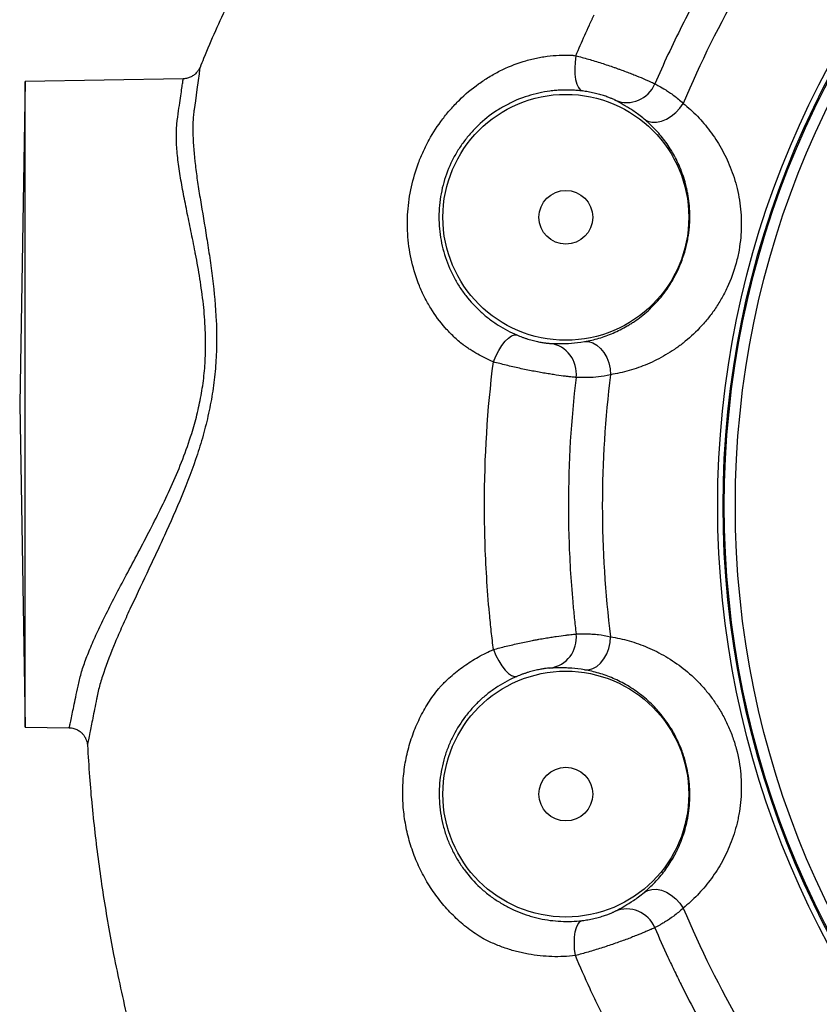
# Model space of a CAD drawing. Header units: millimetres. Extents: x 5255 to 12005, y 4675 to 12925.
# Tile 3 of 15: x 5615 to 6916, y 7864 to 9466. Entities that reach past the tile are written whole.
import ezdxf

# ---------------------------------------------------------------- set-up
doc = ezdxf.new("R2010")
doc.units = ezdxf.units.MM
doc.header["$LTSCALE"] = 5

msp = doc.modelspace()

# ---------------------------------------------------------------- linework, layer by layer
at = {"color": 7, "linetype": 'Continuous', "lineweight": 25}
for p, q in [((5908.6, 9388.3), (5908.6, 9388.2)), ((5881.4, 9369.7), (5624.5, 9365.2)), ((5624.5, 9365.2), (5615.4, 8840.2)), ((5624.5, 8315.2), (5624.5, 9365.2)), ((5615.4, 8840.2), (5624.5, 8315.2)), ((5624.5, 8315.2), (5696, 8313.9))]:
    msp.add_line(p, q, dxfattribs=at)
at = {"color": 7, "linetype": 'Continuous', "lineweight": 25, "flags": 128}
for points in [[(6520.1, 9407.2), (6518.7, 9396.9), (6518.2, 9386.7), (6518.5, 9377.1), (6519.7, 9368.4), (6521.6, 9361), (6524.2, 9355.3), (6527.3, 9351.5), (6530.9, 9349.8)], [(6631.1, 9304.2), (6637, 9300.9), (6643.8, 9299.1), (6651.4, 9299.1), (6659.3, 9300.7), (6667.4, 9303.9), (6675.3, 9308.6), (6682.7, 9314.6), (6689.3, 9321.7), (6694.8, 9329.6)], [(6385.9, 8909.1), (6390, 8918.7), (6394.6, 8927.7), (6399.8, 8935.8), (6405.1, 8942.6), (6410.4, 8948), (6415.5, 8951.6), (6420.1, 8953.2), (6424.1, 8952.9)], [(6534.1, 8942.2), (6540.9, 8942.1), (6547.7, 8940.2), (6554.2, 8936.5), (6560.3, 8931.1), (6565.7, 8924.3), (6570.2, 8916.3), (6573.5, 8907.4), (6575.7, 8897.9), (6576.6, 8888.3)], [(6534.1, 8408.2), (6540.9, 8408.3), (6547.7, 8410.2), (6554.2, 8413.9), (6560.3, 8419.3), (6565.7, 8426.1), (6570.2, 8434.1), (6573.5, 8443), (6575.7, 8452.5), (6576.6, 8462.1)], [(6386, 8441.3), (6390.1, 8431.7), (6394.7, 8422.7), (6399.8, 8414.6), (6405.2, 8407.8), (6410.5, 8402.4), (6415.6, 8398.9), (6420.2, 8397.2), (6424.2, 8397.5)], [(6631.1, 8046.2), (6637, 8049.5), (6643.8, 8051.2), (6651.4, 8051.3), (6659.3, 8049.7), (6667.4, 8046.5), (6675.3, 8041.8), (6682.7, 8035.8), (6689.3, 8028.7), (6694.8, 8020.8)], [(6519.4, 7943.5), (6518.1, 7953.8), (6517.7, 7963.9), (6518, 7973.5), (6519.2, 7982.1), (6521.2, 7989.4), (6523.8, 7995), (6527, 7998.8), (6530.6, 8000.5)]]:
    msp.add_lwpolyline(points, dxfattribs=at)
at = {"color": 8, "linetype": 'Continuous', "lineweight": 25, "flags": 128}
msp.add_lwpolyline([(5908.6, 9388.2), (5908.5, 9387.4), (5908.1, 9384.7), (5907.2, 9377.6), (5905.7, 9366.9), (5903.6, 9352.1), (5901.1, 9333.7), (5899.1, 9319.6), (5899.1, 9319.6), (5899.1, 9319.6)], dxfattribs=at)
at = {"color": 7, "linetype": 'Continuous', "lineweight": 25}
for centre, radius in [((8254.5, 8675.2), 1503.7), ((8254.5, 8675.2), 1494.9), ((8254.5, 8675.2), 1493), ((8254.5, 8675.2), 1475), ((6503.8, 9144.3), 200), ((6503.8, 9144.3), 43.7), ((6503.8, 8206.1), 200), ((6503.8, 8206.1), 43.7)]:
    msp.add_circle(centre, radius, dxfattribs=at)
for centre, radius, start, end in [((8254.5, 8675.2), 1691.4, 142.7628, 157.2372), ((6602.9, 9380.7), 49.7, 247.8634, 337.1768), ((6471.1, 8890), 49.8, 352.863, 82.1013), ((8254.5, 8675.2), 1691.4, 172.7628, 187.2372), ((6471.1, 8460.4), 49.8, 277.8937, 7.1426), ((6602.6, 7969.5), 49.8, 22.8589, 112.1049), ((8254.5, 8675.2), 1691.4, 202.7628, 217.2372)]:
    msp.add_arc(centre, radius, start, end, dxfattribs=at)
for points, knots in [([(6467.1, 10198.1), (6462.5, 10193.9), (6429.3, 10163.7), (6371.5, 10104.6), (6295.3, 10020.6), (6225, 9934.8), (6160.2, 9847.6), (6100.9, 9759.5), (6046.8, 9670.8), (5997.7, 9581.7), (5953.9, 9492.5), (5924.5, 9428), (5910.7, 9393), (5908.8, 9388.1)], [0, 0, 0, 0, 0.018843, 0.135729, 0.250073, 0.361945, 0.471404, 0.578506, 0.683297, 0.785819, 0.886109, 0.984201, 1, 1, 1, 1]), ([(6857.5, 9722.6), (6836.7, 9694.8), (6816.6, 9666.3), (6792.5, 9629.8), (6787.8, 9622.4), (6778.3, 9607.6), (6773.7, 9600.2), (6759.8, 9577.8), (6750.9, 9562.8), (6724.7, 9517.4), (6708.2, 9486.8), (6677, 9424.7), (6662.4, 9393.3), (6648.8, 9361.4)], [0, 0, 0, 0, 0.25, 0.25, 0.3125, 0.3125, 0.375, 0.375, 0.5, 0.5, 0.75, 0.75, 1, 1, 1, 1]), ([(6520.1, 9407.2), (6524.8, 9418.4), (6529.6, 9429.4), (6537, 9446), (6540.8, 9454.3), (6545.2, 9463.9), (6547.5, 9468.7), (6548.4, 9470.8), (6549.1, 9472.1), (6549.4, 9472.8), (6549.7, 9473.5)], [0, 0, 0, 0, 0.5, 0.5, 0.75, 0.875, 0.9375, 0.96875, 0.96875, 1, 1, 1, 1]), ([(6336.4, 8937.2), (6333.8, 8939.2), (6331.3, 8941.3), (6326.4, 8945.6), (6323.9, 8947.8), (6319.2, 8952.4), (6316.8, 8954.8), (6312.2, 8959.5), (6309.9, 8962), (6299, 8974.4), (6291, 8985.1), (6280.5, 9002.3), (6277.1, 9008.2), (6272.5, 9017.3), (6271, 9020.4), (6268.2, 9026.7), (6266.8, 9029.8), (6260.4, 9045.6), (6256.3, 9058.5), (6251.6, 9078.5), (6250.3, 9085.2), (6248.2, 9098.8), (6247.4, 9105.6), (6245.8, 9126), (6245.8, 9139.6), (6247.2, 9160), (6247.9, 9166.8), (6249.9, 9180.4), (6251.1, 9187.1), (6255.5, 9207.1), (6259.4, 9220.1), (6266.5, 9239.2), (6269.2, 9245.5), (6273.5, 9254.9), (6275, 9258), (6278.1, 9264.1), (6279.6, 9267.1), (6287.9, 9282.1), (6295.3, 9293.5), (6307.6, 9309.7), (6311.9, 9315), (6318.7, 9322.7), (6321, 9325.3), (6325.7, 9330.2), (6328.1, 9332.7), (6340.3, 9344.6), (6350.7, 9353.3), (6367.3, 9365.2), (6372.9, 9369), (6384.6, 9376), (6390.6, 9379.4), (6408.8, 9388.5), (6421.3, 9393.6), (6440.5, 9399.6), (6446.9, 9401.3), (6456.7, 9403.5), (6460, 9404.1), (6466.6, 9405.3), (6469.9, 9405.8), (6479.7, 9407.1), (6486.3, 9407.7), (6499.3, 9408.3), (6505.8, 9408.4), (6512.2, 9408.1)], [0, 0, 0, 0, 0.015625, 0.015625, 0.03125, 0.03125, 0.046875, 0.046875, 0.0625, 0.0625, 0.125, 0.125, 0.15625, 0.15625, 0.171875, 0.171875, 0.1875, 0.1875, 0.25, 0.25, 0.28125, 0.28125, 0.3125, 0.3125, 0.375, 0.375, 0.40625, 0.40625, 0.4375, 0.4375, 0.5, 0.5, 0.53125, 0.53125, 0.546875, 0.546875, 0.5625, 0.5625, 0.625, 0.625, 0.65625, 0.65625, 0.671875, 0.671875, 0.6875, 0.6875, 0.75, 0.75, 0.78125, 0.78125, 0.8125, 0.8125, 0.875, 0.875, 0.90625, 0.90625, 0.921875, 0.921875, 0.9375, 0.9375, 0.96875, 0.96875, 1, 1, 1, 1]), ([(6512.2, 9408.1), (6512.4, 9408.1), (6512.5, 9408.1), (6512.9, 9408), (6513.3, 9408), (6514.5, 9407.9), (6516.8, 9407.6), (6518.8, 9407.4), (6520.1, 9407.2)], [0, 0, 0, 0, 0.0625, 0.0625, 0.125, 0.25, 0.5, 1, 1, 1, 1]), ([(6520.1, 9407.2), (6526.7, 9405.5), (6533.6, 9403.6), (6544, 9400.6), (6547.5, 9399.5), (6554.6, 9397.3), (6558.2, 9396.2), (6568.7, 9392.9), (6575.6, 9390.6), (6584, 9387.6), (6585.7, 9387), (6589, 9385.8), (6590.7, 9385.2), (6595.5, 9383.5), (6598.6, 9382.3), (6604.7, 9380), (6607.6, 9378.9), (6611.9, 9377.2), (6613.3, 9376.7), (6616, 9375.6), (6617.4, 9375.1), (6623.9, 9372.4), (6628.5, 9370.5), (6633.6, 9368.3), (6634.5, 9367.9), (6636.4, 9367.1), (6637.3, 9366.7), (6639.9, 9365.6), (6641.4, 9364.9), (6644.1, 9363.7), (6645.3, 9363.1), (6647.3, 9362.2), (6648.1, 9361.8), (6648.8, 9361.4)], [0, 0, 0, 0, 0.125, 0.125, 0.1875, 0.1875, 0.25, 0.25, 0.375, 0.375, 0.40625, 0.40625, 0.4375, 0.4375, 0.5, 0.5, 0.5625, 0.5625, 0.59375, 0.59375, 0.625, 0.625, 0.75, 0.75, 0.78125, 0.78125, 0.8125, 0.8125, 0.875, 0.875, 0.9375, 0.9375, 1, 1, 1, 1]), ([(5908.6, 9388.3), (5908, 9387.1), (5906.7, 9384.2), (5903.6, 9379.9), (5899.4, 9375.8), (5894.1, 9372.5), (5888.3, 9370.5), (5883.9, 9369.5), (5881.6, 9369.7), (5881.4, 9369.7)], [0, 0, 0, 0, 0.116714, 0.271626, 0.455633, 0.620046, 0.799015, 0.98377, 1, 1, 1, 1]), ([(6648.8, 9361.4), (6650.5, 9360.5), (6652.8, 9359.2), (6658.6, 9356), (6662.1, 9354), (6668.2, 9350.3), (6670.3, 9348.9), (6674.8, 9345.9), (6677.1, 9344.2), (6684.4, 9338.8), (6689.5, 9334.6), (6694.8, 9329.6)], [0, 0, 0, 0, 0.25, 0.25, 0.5, 0.5, 0.625, 0.625, 0.75, 0.75, 1, 1, 1, 1]), ([(6530.9, 9349.8), (6528.1, 9350.1), (6525.2, 9350.4), (6519.5, 9350.9), (6516.6, 9351.1), (6507.9, 9351.4), (6502, 9351.4), (6493, 9351), (6490, 9350.8), (6484, 9350.3), (6480.9, 9350), (6471.8, 9348.8), (6465.8, 9347.7), (6447.8, 9343.7), (6435.9, 9340), (6418.5, 9332.7), (6412.7, 9329.9), (6401.6, 9324), (6396.1, 9320.8), (6380.3, 9310.4), (6370.4, 9302.6), (6358.9, 9291.6), (6356.6, 9289.3), (6352.2, 9284.7), (6350.1, 9282.3), (6343.8, 9275.2), (6339.9, 9270.2), (6332.5, 9259.9), (6329.1, 9254.7), (6324.2, 9246.5), (6322.7, 9243.7), (6319.7, 9238), (6318.3, 9235.2), (6311.5, 9220.7), (6307.2, 9208.8), (6302.4, 9190.5), (6301.1, 9184.3), (6299, 9171.7), (6298.3, 9165.3), (6296.9, 9146.3), (6297.2, 9133.7), (6299.4, 9114.8), (6300.4, 9108.5), (6303, 9095.9), (6304.6, 9089.7), (6310.1, 9071.6), (6314.9, 9059.9), (6322.3, 9045.8), (6323.8, 9043), (6327, 9037.5), (6328.6, 9034.8), (6333.7, 9026.9), (6337.3, 9021.8), (6348.7, 9007.2), (6356.9, 8998.3), (6368.1, 8988.2), (6370.4, 8986.2), (6375, 8982.4), (6377.3, 8980.6), (6382, 8977), (6384.3, 8975.3), (6389, 8972), (6391.4, 8970.4), (6403.5, 8962.7), (6413.6, 8957.4), (6424.1, 8952.9)], [0, 0, 0, 0, 0.015625, 0.015625, 0.03125, 0.03125, 0.0625, 0.0625, 0.078125, 0.078125, 0.09375, 0.09375, 0.125, 0.125, 0.1875, 0.1875, 0.21875, 0.21875, 0.25, 0.25, 0.3125, 0.3125, 0.328125, 0.328125, 0.34375, 0.34375, 0.375, 0.375, 0.40625, 0.40625, 0.421875, 0.421875, 0.4375, 0.4375, 0.5, 0.5, 0.53125, 0.53125, 0.5625, 0.5625, 0.625, 0.625, 0.65625, 0.65625, 0.6875, 0.6875, 0.75, 0.75, 0.765625, 0.765625, 0.78125, 0.78125, 0.8125, 0.8125, 0.875, 0.875, 0.890625, 0.890625, 0.90625, 0.90625, 0.921875, 0.921875, 0.9375, 0.9375, 1, 1, 1, 1]), ([(6584.2, 9334.7), (6583.8, 9334.9), (6583.1, 9335.3), (6581.2, 9336.1), (6580, 9336.7), (6577.2, 9337.9), (6575.5, 9338.6), (6572.5, 9339.7), (6571.5, 9340.1), (6569.3, 9340.9), (6568.1, 9341.3), (6564.4, 9342.5), (6561.7, 9343.3), (6557.4, 9344.6), (6555.8, 9345), (6552.8, 9345.8), (6551.2, 9346.1), (6548.1, 9346.9), (6546.5, 9347.2), (6543.2, 9347.9), (6541.7, 9348.2), (6538.5, 9348.7), (6537, 9349), (6533.9, 9349.4), (6532.4, 9349.6), (6530.9, 9349.8)], [0, 0, 0, 0, 0.125, 0.125, 0.25, 0.25, 0.375, 0.375, 0.4375, 0.4375, 0.5, 0.5, 0.625, 0.625, 0.6875, 0.6875, 0.75, 0.75, 0.8125, 0.8125, 0.875, 0.875, 0.9375, 0.9375, 1, 1, 1, 1]), ([(6694.8, 9329.6), (6702.8, 9323.1), (6710.5, 9316.1), (6725, 9301.1), (6731.8, 9293.1), (6741.5, 9280.2), (6744.7, 9275.7), (6750.7, 9266.5), (6753.6, 9261.8), (6762, 9247), (6767, 9236.7), (6775.7, 9214.8), (6779.5, 9203.2), (6783.9, 9184.8), (6785.1, 9178.6), (6787.1, 9165.8), (6787.9, 9159.4), (6789, 9146.1), (6789.2, 9139.4), (6789.2, 9129.1), (6789.1, 9125.6), (6788.8, 9118.7), (6788.5, 9115.2), (6787.6, 9104.8), (6786.7, 9097.8), (6784.9, 9087.4), (6784.2, 9083.9), (6782.6, 9076.9), (6781.8, 9073.4), (6777.1, 9056), (6772.2, 9042.8), (6764.8, 9026.9), (6763.3, 9023.8), (6760.1, 9017.6), (6758.4, 9014.6), (6753.3, 9005.6), (6749.7, 8999.9), (6742.2, 8989), (6738.2, 8983.7), (6732.1, 8976.2), (6730, 8973.7), (6725.8, 8968.9), (6723.6, 8966.6), (6712.9, 8955.2), (6703.9, 8947.1), (6690, 8936.2), (6685.3, 8932.8), (6675.8, 8926.3), (6670.9, 8923.2), (6656.3, 8914.7), (6646.6, 8909.8), (6626.8, 8901.4), (6616.9, 8897.9), (6596.8, 8892.2), (6586.8, 8889.9), (6576.6, 8888.3)], [0, 0, 0, 0, 0.0625, 0.0625, 0.125, 0.125, 0.15625, 0.15625, 0.1875, 0.1875, 0.25, 0.25, 0.3125, 0.3125, 0.34375, 0.34375, 0.375, 0.375, 0.40625, 0.40625, 0.421875, 0.421875, 0.4375, 0.4375, 0.46875, 0.46875, 0.484375, 0.484375, 0.5, 0.5, 0.5625, 0.5625, 0.578125, 0.578125, 0.59375, 0.59375, 0.625, 0.625, 0.65625, 0.65625, 0.671875, 0.671875, 0.6875, 0.6875, 0.75, 0.75, 0.78125, 0.78125, 0.8125, 0.8125, 0.875, 0.875, 0.9375, 0.9375, 1, 1, 1, 1]), ([(6631.1, 9304.2), (6625.2, 9309.1), (6619.7, 9313.1), (6612.2, 9318.3), (6609.8, 9319.9), (6605.3, 9322.7), (6603.1, 9324), (6597.1, 9327.6), (6593.7, 9329.5), (6588.1, 9332.6), (6585.8, 9333.7), (6584.2, 9334.7)], [0, 0, 0, 0, 0.25, 0.25, 0.375, 0.375, 0.5, 0.5, 0.75, 0.75, 1, 1, 1, 1]), ([(5899.1, 9319.6), (5899.1, 9319.2), (5899, 9318.8), (5898.9, 9318), (5898.7, 9316.8), (5898.6, 9315.6), (5898.3, 9313.2), (5898.1, 9311.6), (5897.6, 9306.7), (5897.4, 9303.3), (5896.9, 9292.9), (5896.9, 9285.6), (5897.5, 9262.9), (5898.9, 9246.4), (5902.2, 9219.7), (5903.4, 9210.6), (5906.2, 9191.9), (5907.7, 9182.3), (5912.5, 9152.9), (5916, 9132.5), (5921.2, 9100.3), (5922.9, 9089.4), (5926.2, 9067.3), (5927.8, 9056.1), (5931.9, 9022.1), (5934.1, 8999), (5935.6, 8963.5), (5935.8, 8951.5), (5935.6, 8933.4), (5935.4, 8927.3), (5934.9, 8915), (5934.5, 8908.9), (5933.1, 8890.5), (5931.8, 8878.4), (5928.3, 8854.1), (5926.2, 8842.1), (5921.1, 8818.1), (5918.2, 8806.1), (5913.4, 8788.3), (5911.7, 8782.3), (5908.1, 8770.6), (5906.3, 8764.7), (5896.7, 8735.7), (5888.2, 8713.2), (5870.1, 8669.2), (5860.5, 8647.7), (5848.4, 8621.2), (5846, 8616), (5841.1, 8605.5), (5838.7, 8600.4), (5831.5, 8585), (5826.7, 8574.9), (5812.5, 8545), (5803.4, 8525.7), (5790.4, 8497.6), (5786.2, 8488.3), (5780.1, 8474.7), (5778.1, 8470.2), (5774.3, 8461.3), (5772.4, 8456.9), (5763.4, 8435.3), (5757.1, 8419), (5749.4, 8396.1), (5747.1, 8388.7), (5744.2, 8378), (5743.3, 8374.5), (5742.1, 8369.3), (5741.6, 8366.8), (5741, 8363.9), (5740.7, 8362.4), (5740.6, 8361.8), (5740.5, 8361.4), (5740.5, 8361.2), (5740.4, 8361)], [0, 0, 0, 0, 0.001953, 0.001953, 0.003906, 0.007813, 0.007813, 0.015625, 0.015625, 0.03125, 0.03125, 0.0625, 0.0625, 0.125, 0.125, 0.15625, 0.15625, 0.1875, 0.1875, 0.25, 0.25, 0.28125, 0.28125, 0.3125, 0.3125, 0.375, 0.375, 0.40625, 0.40625, 0.421875, 0.421875, 0.4375, 0.4375, 0.46875, 0.46875, 0.5, 0.5, 0.53125, 0.53125, 0.546875, 0.546875, 0.5625, 0.5625, 0.625, 0.625, 0.6875, 0.6875, 0.703125, 0.703125, 0.71875, 0.71875, 0.75, 0.75, 0.8125, 0.8125, 0.84375, 0.84375, 0.859375, 0.859375, 0.875, 0.875, 0.9375, 0.9375, 0.96875, 0.96875, 0.984375, 0.984375, 0.992187, 0.996094, 0.998047, 0.999023, 0.999023, 1, 1, 1, 1]), ([(6534.1, 8942.2), (6541.9, 8943.5), (6549.8, 8945.3), (6565.3, 8949.9), (6573, 8952.7), (6588.4, 8959.3), (6596.1, 8963.2), (6605.7, 8968.8), (6607.6, 8970), (6611.4, 8972.4), (6613.3, 8973.6), (6619, 8977.5), (6622.8, 8980.2), (6633.9, 8989), (6641.1, 8995.5), (6651.7, 9006.5), (6655.2, 9010.4), (6662, 9018.7), (6665.3, 9023), (6671.6, 9032.2), (6674.7, 9036.9), (6679, 9044.5), (6680.4, 9047), (6683.2, 9052.3), (6684.5, 9055), (6690.9, 9068.6), (6695.2, 9080), (6699.2, 9095.1), (6700, 9098.1), (6701.3, 9104.2), (6701.9, 9107.2), (6703.5, 9116.2), (6704.2, 9122.2), (6705, 9131.2), (6705.2, 9134.1), (6705.4, 9140.1), (6705.5, 9143), (6705.5, 9151.7), (6705.2, 9157.4), (6704.3, 9168.4), (6703.6, 9173.8), (6702.3, 9181.7), (6701.8, 9184.2), (6700.8, 9189.4), (6700.2, 9191.9), (6697.2, 9204.4), (6694.2, 9213.6), (6688.9, 9226.8), (6687, 9231), (6683.1, 9239.2), (6681, 9243.2), (6674.4, 9254.9), (6669.7, 9262.1), (6659.6, 9275.6), (6654.3, 9281.9), (6643.1, 9293.6), (6637.2, 9299.1), (6631.1, 9304.2)], [0, 0, 0, 0, 0.0625, 0.0625, 0.125, 0.125, 0.1875, 0.1875, 0.203125, 0.203125, 0.21875, 0.21875, 0.25, 0.25, 0.3125, 0.3125, 0.34375, 0.34375, 0.375, 0.375, 0.40625, 0.40625, 0.421875, 0.421875, 0.4375, 0.4375, 0.5, 0.5, 0.515625, 0.515625, 0.53125, 0.53125, 0.5625, 0.5625, 0.578125, 0.578125, 0.59375, 0.59375, 0.625, 0.625, 0.65625, 0.65625, 0.671875, 0.671875, 0.6875, 0.6875, 0.75, 0.75, 0.78125, 0.78125, 0.8125, 0.8125, 0.875, 0.875, 0.9375, 0.9375, 1, 1, 1, 1]), ([(6424.1, 8952.9), (6426.9, 8951.7), (6429.8, 8950.6), (6434.3, 8948.9), (6435.8, 8948.4), (6438.9, 8947.3), (6440.5, 8946.8), (6445.2, 8945.4), (6448.2, 8944.5), (6452.7, 8943.4), (6454.1, 8943), (6456.9, 8942.4), (6458.2, 8942.1), (6460.8, 8941.6), (6462, 8941.3), (6464.3, 8940.9), (6465.4, 8940.7), (6468.5, 8940.2), (6470.3, 8940), (6472.6, 8939.7), (6473.3, 8939.6), (6474.6, 8939.5), (6475.1, 8939.4), (6476.7, 8939.3), (6477.4, 8939.3), (6477.9, 8939.3)], [0, 0, 0, 0, 0.125, 0.125, 0.1875, 0.1875, 0.25, 0.25, 0.375, 0.375, 0.4375, 0.4375, 0.5, 0.5, 0.5625, 0.5625, 0.625, 0.625, 0.75, 0.75, 0.8125, 0.8125, 0.875, 0.875, 1, 1, 1, 1]), ([(6385.9, 8909.1), (6377.2, 8912.9), (6368.7, 8917.1), (6356.3, 8924.1), (6352.2, 8926.6), (6346.2, 8930.4), (6344.2, 8931.7), (6341.3, 8933.8), (6339.8, 8934.8), (6338.1, 8936), (6337.2, 8936.6), (6336.9, 8936.9), (6336.6, 8937), (6336.5, 8937.1), (6336.4, 8937.2)], [0, 0, 0, 0, 0.5, 0.5, 0.75, 0.75, 0.875, 0.875, 0.9375, 0.96875, 0.984375, 0.992188, 0.992188, 1, 1, 1, 1]), ([(6496.2, 8938.9), (6501, 8939), (6506.5, 8939.1), (6519.1, 8940), (6526.1, 8940.8), (6534.1, 8942.2)], [0, 0, 0, 0, 0.5, 0.5, 1, 1, 1, 1]), ([(6386, 8441.3), (6384.8, 8451), (6383.6, 8460.9), (6381.5, 8480.5), (6380.5, 8490.3), (6377.7, 8519.7), (6376.2, 8539.2), (6372.6, 8597.9), (6371.4, 8637), (6371.4, 8754), (6376.2, 8831.7), (6385.9, 8909.1)], [0, 0, 0, 0, 0.0625, 0.0625, 0.125, 0.125, 0.25, 0.25, 0.5, 0.5, 1, 1, 1, 1]), ([(6520.4, 8883.8), (6519.1, 8883.9), (6516.9, 8884.1), (6512.5, 8884.6), (6510.9, 8884.8), (6507.2, 8885.2), (6505.2, 8885.5), (6498.7, 8886.3), (6493.7, 8887), (6485.4, 8888.2), (6482.5, 8888.6), (6476.5, 8889.6), (6473.4, 8890.1), (6466.9, 8891.2), (6463.6, 8891.8), (6456.8, 8893), (6453.3, 8893.6), (6442.8, 8895.7), (6435.6, 8897.1), (6421, 8900.3), (6413.8, 8902), (6403.2, 8904.6), (6399.7, 8905.5), (6392.7, 8907.3), (6389.3, 8908.2), (6385.9, 8909.1)], [0, 0, 0, 0, 0.125, 0.125, 0.1875, 0.1875, 0.25, 0.25, 0.375, 0.375, 0.4375, 0.4375, 0.5, 0.5, 0.5625, 0.5625, 0.625, 0.625, 0.75, 0.75, 0.875, 0.875, 0.9375, 0.9375, 1, 1, 1, 1]), ([(6520.4, 8883.8), (6512.1, 8814.7), (6508, 8745.4), (6507.9, 8641.1), (6509, 8606.3), (6512.1, 8554), (6513.4, 8536.5), (6515.8, 8510.3), (6516.6, 8501.6), (6518.4, 8484.1), (6519.4, 8475.3), (6520.5, 8466.6)], [0, 0, 0, 0, 0.5, 0.5, 0.75, 0.75, 0.875, 0.875, 0.9375, 0.9375, 1, 1, 1, 1]), ([(6576.6, 8888.3), (6569.3, 8886.6), (6562.7, 8885.5), (6550.7, 8884.1), (6545.2, 8883.8), (6539.3, 8883.6), (6538.1, 8883.6), (6535.9, 8883.5), (6534.8, 8883.5), (6531.8, 8883.5), (6529.9, 8883.6), (6524.9, 8883.7), (6522.3, 8883.8), (6520.4, 8883.8)], [0, 0, 0, 0, 0.25, 0.25, 0.5, 0.5, 0.5625, 0.5625, 0.625, 0.625, 0.75, 0.75, 1, 1, 1, 1]), ([(6386, 8441.3), (6392.7, 8443.1), (6399.6, 8444.9), (6410.2, 8447.5), (6413.8, 8448.3), (6421.1, 8450), (6424.7, 8450.8), (6435.5, 8453.2), (6442.7, 8454.7), (6451.5, 8456.4), (6453.3, 8456.7), (6456.7, 8457.4), (6458.4, 8457.7), (6463.5, 8458.6), (6466.8, 8459.2), (6473.2, 8460.2), (6476.4, 8460.8), (6480.9, 8461.5), (6482.4, 8461.7), (6485.3, 8462.2), (6486.7, 8462.4), (6493.6, 8463.4), (6498.6, 8464.1), (6504.1, 8464.8), (6505.1, 8464.9), (6507.2, 8465.2), (6508.1, 8465.3), (6510.9, 8465.6), (6512.5, 8465.8), (6515.4, 8466.1), (6516.7, 8466.3), (6518.9, 8466.5), (6519.8, 8466.6), (6520.5, 8466.6)], [0, 0, 0, 0, 0.125, 0.125, 0.1875, 0.1875, 0.25, 0.25, 0.375, 0.375, 0.40625, 0.40625, 0.4375, 0.4375, 0.5, 0.5, 0.5625, 0.5625, 0.59375, 0.59375, 0.625, 0.625, 0.75, 0.75, 0.78125, 0.78125, 0.8125, 0.8125, 0.875, 0.875, 0.9375, 0.9375, 1, 1, 1, 1]), ([(6520.5, 8466.6), (6522.4, 8466.6), (6525, 8466.7), (6531.6, 8466.9), (6535.6, 8466.9), (6541.6, 8466.7), (6542.9, 8466.7), (6545.4, 8466.5), (6546.7, 8466.5), (6550.8, 8466.2), (6553.7, 8465.9), (6562.7, 8464.8), (6569.4, 8463.8), (6576.6, 8462.1)], [0, 0, 0, 0, 0.25, 0.25, 0.5, 0.5, 0.5625, 0.5625, 0.625, 0.625, 0.75, 0.75, 1, 1, 1, 1]), ([(6576.6, 8462.1), (6586.8, 8460.5), (6596.9, 8458.2), (6616.9, 8452.5), (6626.9, 8448.9), (6641.8, 8442.6), (6646.7, 8440.3), (6656.5, 8435.4), (6661.4, 8432.7), (6676.1, 8424.1), (6685.6, 8417.7), (6704.1, 8403.1), (6713.1, 8395), (6726.1, 8381.2), (6730.3, 8376.4), (6738.4, 8366.4), (6742.3, 8361.2), (6749.8, 8350.3), (6753.4, 8344.6), (6758.5, 8335.6), (6760.2, 8332.6), (6763.4, 8326.4), (6764.9, 8323.3), (6769.4, 8313.8), (6772, 8307.3), (6775.7, 8297.3), (6776.8, 8293.9), (6779, 8287.1), (6780, 8283.7), (6784.6, 8266.3), (6787, 8252.4), (6788.6, 8235), (6788.8, 8231.5), (6789.1, 8224.5), (6789.2, 8221), (6789.2, 8210.8), (6788.9, 8204), (6787.9, 8190.8), (6787.1, 8184.2), (6785.6, 8174.6), (6785, 8171.4), (6783.7, 8165.2), (6783, 8162.1), (6779.4, 8146.9), (6775.7, 8135.4), (6769.1, 8119), (6766.7, 8113.7), (6761.7, 8103.3), (6759.1, 8098.2), (6750.7, 8083.5), (6744.7, 8074.4), (6731.8, 8057.3), (6724.9, 8049.2), (6710.5, 8034.3), (6702.8, 8027.3), (6694.8, 8020.8)], [0, 0, 0, 0, 0.0625, 0.0625, 0.125, 0.125, 0.15625, 0.15625, 0.1875, 0.1875, 0.25, 0.25, 0.3125, 0.3125, 0.34375, 0.34375, 0.375, 0.375, 0.40625, 0.40625, 0.421875, 0.421875, 0.4375, 0.4375, 0.46875, 0.46875, 0.484375, 0.484375, 0.5, 0.5, 0.5625, 0.5625, 0.578125, 0.578125, 0.59375, 0.59375, 0.625, 0.625, 0.65625, 0.65625, 0.671875, 0.671875, 0.6875, 0.6875, 0.75, 0.75, 0.78125, 0.78125, 0.8125, 0.8125, 0.875, 0.875, 0.9375, 0.9375, 1, 1, 1, 1]), ([(6296.4, 8377.3), (6296.5, 8377.4), (6296.6, 8377.5), (6296.8, 8377.7), (6297.1, 8378.1), (6297.8, 8378.8), (6299.2, 8380.3), (6302, 8383.3), (6304.4, 8385.8), (6309.4, 8390.7), (6312.8, 8393.9), (6323.2, 8403.2), (6330.4, 8408.9), (6341.8, 8417), (6345.6, 8419.6), (6353.4, 8424.5), (6357.3, 8426.9), (6369.4, 8433.6), (6377.6, 8437.7), (6386, 8441.3)], [0, 0, 0, 0, 0.003906, 0.003906, 0.007813, 0.015625, 0.03125, 0.0625, 0.125, 0.125, 0.25, 0.25, 0.5, 0.5, 0.625, 0.625, 0.75, 0.75, 1, 1, 1, 1]), ([(6477.9, 8411.1), (6477.5, 8411.1), (6476.7, 8411.1), (6474.7, 8410.9), (6473.4, 8410.8), (6471.1, 8410.5), (6470.2, 8410.4), (6468.4, 8410.1), (6467.5, 8410), (6465.4, 8409.7), (6464.3, 8409.5), (6462, 8409.1), (6460.8, 8408.8), (6457, 8408), (6454.2, 8407.4), (6449.8, 8406.3), (6448.3, 8405.9), (6445.2, 8405), (6443.7, 8404.6), (6440.6, 8403.6), (6439, 8403.1), (6435.9, 8402), (6434.3, 8401.5), (6431.3, 8400.4), (6429.8, 8399.8), (6427, 8398.7), (6425.6, 8398.1), (6424.2, 8397.5)], [0, 0, 0, 0, 0.125, 0.125, 0.25, 0.25, 0.3125, 0.3125, 0.375, 0.375, 0.4375, 0.4375, 0.5, 0.5, 0.625, 0.625, 0.6875, 0.6875, 0.75, 0.75, 0.8125, 0.8125, 0.875, 0.875, 0.9375, 0.9375, 1, 1, 1, 1]), ([(6534.1, 8408.2), (6526.4, 8409.5), (6519.6, 8410.3), (6510.4, 8411), (6507.5, 8411.2), (6502.1, 8411.4), (6499.6, 8411.4), (6492.6, 8411.5), (6488.7, 8411.4), (6482.3, 8411.2), (6479.8, 8411.2), (6477.9, 8411.1)], [0, 0, 0, 0, 0.25, 0.25, 0.375, 0.375, 0.5, 0.5, 0.75, 0.75, 1, 1, 1, 1]), ([(6631.1, 8046.2), (6637.2, 8051.3), (6643.1, 8056.7), (6654.3, 8068.5), (6659.6, 8074.8), (6669.6, 8088.2), (6674.3, 8095.4), (6679.8, 8105), (6680.9, 8107), (6683, 8111), (6684, 8113), (6687, 8119.2), (6688.8, 8123.5), (6694.1, 8136.6), (6697.1, 8145.9), (6700.8, 8160.7), (6701.8, 8165.8), (6703.6, 8176.4), (6704.3, 8181.8), (6705.2, 8192.9), (6705.5, 8198.5), (6705.5, 8207.2), (6705.4, 8210.2), (6705.2, 8216.1), (6705, 8219.1), (6703.7, 8234.1), (6701.7, 8246.1), (6697.6, 8261.2), (6696.8, 8264.2), (6694.9, 8270.1), (6693.9, 8273), (6690.7, 8281.6), (6688.4, 8287.2), (6684.6, 8295.3), (6683.3, 8298), (6680.5, 8303.2), (6679.1, 8305.8), (6674.7, 8313.4), (6671.7, 8318.1), (6665.4, 8327.2), (6662.1, 8331.5), (6657, 8337.7), (6655.3, 8339.7), (6651.9, 8343.6), (6650.1, 8345.5), (6641.3, 8354.8), (6634, 8361.3), (6622.9, 8370.1), (6619.1, 8372.8), (6611.6, 8377.9), (6607.8, 8380.4), (6596.2, 8387.2), (6588.5, 8391), (6573.1, 8397.7), (6565.3, 8400.5), (6549.8, 8405.1), (6541.9, 8406.9), (6534.1, 8408.2)], [0, 0, 0, 0, 0.0625, 0.0625, 0.125, 0.125, 0.1875, 0.1875, 0.203125, 0.203125, 0.21875, 0.21875, 0.25, 0.25, 0.3125, 0.3125, 0.34375, 0.34375, 0.375, 0.375, 0.40625, 0.40625, 0.421875, 0.421875, 0.4375, 0.4375, 0.5, 0.5, 0.515625, 0.515625, 0.53125, 0.53125, 0.5625, 0.5625, 0.578125, 0.578125, 0.59375, 0.59375, 0.625, 0.625, 0.65625, 0.65625, 0.671875, 0.671875, 0.6875, 0.6875, 0.75, 0.75, 0.78125, 0.78125, 0.8125, 0.8125, 0.875, 0.875, 0.9375, 0.9375, 1, 1, 1, 1]), ([(6424.2, 8397.5), (6413.5, 8392.9), (6403.1, 8387.5), (6388.3, 8377.9), (6383.4, 8374.5), (6374.1, 8367.3), (6369.5, 8363.5), (6360.8, 8355.5), (6356.6, 8351.3), (6350.5, 8344.6), (6348.5, 8342.4), (6344.6, 8337.7), (6342.7, 8335.3), (6333.3, 8323.1), (6326.6, 8312.7), (6318, 8296), (6315.4, 8290.3), (6310.6, 8278.5), (6308.4, 8272.4), (6302.9, 8254), (6300.3, 8241.5), (6298.2, 8222.4), (6297.8, 8216), (6297.6, 8203), (6297.9, 8196.5), (6299.4, 8177.3), (6301.6, 8164.6), (6305.8, 8149), (6306.7, 8145.9), (6308.7, 8139.7), (6309.8, 8136.6), (6313.2, 8127.5), (6315.8, 8121.6), (6321.4, 8110), (6324.5, 8104.4), (6331.2, 8093.4), (6334.8, 8088), (6346.4, 8072.4), (6355, 8062.9), (6368.9, 8050), (6373.7, 8046), (6381.2, 8040.2), (6383.8, 8038.3), (6388.9, 8034.7), (6391.6, 8033), (6399.5, 8028), (6404.8, 8024.9), (6415.6, 8019.3), (6421.1, 8016.8), (6432.2, 8012.3), (6437.8, 8010.2), (6446.4, 8007.6), (6449.2, 8006.7), (6455, 8005.2), (6457.9, 8004.5), (6472.5, 8001.3), (6484.2, 7999.8), (6507.4, 7998.7), (6519, 7999.1), (6530.6, 8000.5)], [0, 0, 0, 0, 0.0625, 0.0625, 0.09375, 0.09375, 0.125, 0.125, 0.15625, 0.15625, 0.171875, 0.171875, 0.1875, 0.1875, 0.25, 0.25, 0.28125, 0.28125, 0.3125, 0.3125, 0.375, 0.375, 0.40625, 0.40625, 0.4375, 0.4375, 0.5, 0.5, 0.515625, 0.515625, 0.53125, 0.53125, 0.5625, 0.5625, 0.59375, 0.59375, 0.625, 0.625, 0.6875, 0.6875, 0.71875, 0.71875, 0.734375, 0.734375, 0.75, 0.75, 0.78125, 0.78125, 0.8125, 0.8125, 0.84375, 0.84375, 0.859375, 0.859375, 0.875, 0.875, 0.9375, 0.9375, 1, 1, 1, 1]), ([(6368.6, 7971.4), (6364.5, 7973.9), (6360.5, 7976.5), (6352.6, 7981.9), (6348.7, 7984.7), (6337.2, 7993.5), (6329.9, 7999.8), (6316, 8013.1), (6309.4, 8020.2), (6300.1, 8031.3), (6297.1, 8035.1), (6291.3, 8042.9), (6288.5, 8046.9), (6280.3, 8059.2), (6275.3, 8067.6), (6266.3, 8084.8), (6262.2, 8093.6), (6256.8, 8107.2), (6255.1, 8111.8), (6252, 8121.1), (6250.5, 8125.8), (6246.5, 8139.9), (6244.4, 8149.4), (6241, 8168.6), (6239.8, 8178.2), (6238.8, 8192.8), (6238.6, 8197.7), (6238.4, 8207.5), (6238.4, 8212.4), (6238.9, 8227), (6239.7, 8236.7), (6242.3, 8255.9), (6244.1, 8265.4), (6247.5, 8279.5), (6248.8, 8284.2), (6251.6, 8293.6), (6253.1, 8298.2), (6258, 8311.8), (6261.8, 8320.6), (6270.2, 8337.8), (6274.8, 8346.1), (6284.9, 8362.2), (6290.5, 8370), (6296.4, 8377.3)], [0, 0, 0, 0, 0.03125, 0.03125, 0.0625, 0.0625, 0.125, 0.125, 0.1875, 0.1875, 0.21875, 0.21875, 0.25, 0.25, 0.3125, 0.3125, 0.375, 0.375, 0.40625, 0.40625, 0.4375, 0.4375, 0.5, 0.5, 0.5625, 0.5625, 0.59375, 0.59375, 0.625, 0.625, 0.6875, 0.6875, 0.75, 0.75, 0.78125, 0.78125, 0.8125, 0.8125, 0.875, 0.875, 0.9375, 0.9375, 1, 1, 1, 1]), ([(5696, 8313.8), (5696.7, 8313.9), (5699.8, 8314), (5705, 8312.7), (5711, 8309.9), (5715.8, 8306.3), (5719.5, 8302.2), (5722.2, 8298), (5724, 8293.7), (5725, 8289.7), (5725.4, 8287.1), (5725.5, 8285.8), (5725.5, 8285.8)], [0, 0, 0, 0, 0.045295, 0.206832, 0.352361, 0.485021, 0.607233, 0.719767, 0.822554, 0.914906, 0.995563, 1, 1, 1, 1]), ([(5725.7, 8285.8), (5726.7, 8268.6), (5729.5, 8219.1), (5737.8, 8137.5), (5750.8, 8041.1), (5768.4, 7940.5), (5791.2, 7835.8), (5819.9, 7727.2), (5853.6, 7619.2), (5892.6, 7512.1), (5932.7, 7413.9), (5962.1, 7352.5), (5975, 7325.7)], [0, 0, 0, 0, 0.05169, 0.148991, 0.246241, 0.343989, 0.455714, 0.56818, 0.681446, 0.795572, 0.910627, 1, 1, 1, 1]), ([(6599.9, 8024.4), (6604, 8026.8), (6608.7, 8029.7), (6619.1, 8036.8), (6624.9, 8041), (6631.1, 8046.2)], [0, 0, 0, 0, 0.5, 0.5, 1, 1, 1, 1]), ([(6530.6, 8000.5), (6533.5, 8000.9), (6536.6, 8001.3), (6541.3, 8002.1), (6542.9, 8002.4), (6546.1, 8003.1), (6547.7, 8003.4), (6552.5, 8004.5), (6555.6, 8005.3), (6560, 8006.5), (6561.4, 8006.9), (6564.2, 8007.8), (6565.5, 8008.2), (6567.9, 8009), (6569.1, 8009.4), (6571.3, 8010.2), (6572.4, 8010.6), (6575.3, 8011.7), (6577, 8012.4), (6579.1, 8013.3), (6579.8, 8013.6), (6580.9, 8014.1), (6581.5, 8014.3), (6582.8, 8015), (6583.5, 8015.3), (6583.9, 8015.6)], [0, 0, 0, 0, 0.125, 0.125, 0.1875, 0.1875, 0.25, 0.25, 0.375, 0.375, 0.4375, 0.4375, 0.5, 0.5, 0.5625, 0.5625, 0.625, 0.625, 0.75, 0.75, 0.8125, 0.8125, 0.875, 0.875, 1, 1, 1, 1]), ([(6694.8, 8020.8), (6689.4, 8015.7), (6684.2, 8011.5), (6674.5, 8004.2), (6670, 8001.2), (6664.9, 7998.1), (6663.9, 7997.5), (6662, 7996.3), (6661.1, 7995.8), (6658.4, 7994.3), (6656.8, 7993.4), (6652.4, 7991), (6650.1, 7989.7), (6648.5, 7988.8)], [0, 0, 0, 0, 0.25, 0.25, 0.5, 0.5, 0.5625, 0.5625, 0.625, 0.625, 0.75, 0.75, 1, 1, 1, 1]), ([(6648.5, 7988.8), (6647.2, 7988.2), (6645.3, 7987.3), (6641.2, 7985.5), (6639.7, 7984.9), (6636.3, 7983.4), (6634.4, 7982.6), (6628.4, 7980.1), (6623.8, 7978.2), (6615.9, 7975.1), (6613.2, 7974), (6607.5, 7971.8), (6604.6, 7970.7), (6598.5, 7968.5), (6595.3, 7967.3), (6588.8, 7965), (6585.4, 7963.8), (6575.3, 7960.3), (6568.4, 7958), (6554.2, 7953.4), (6547.1, 7951.3), (6536.6, 7948.2), (6533.1, 7947.2), (6526.2, 7945.3), (6522.8, 7944.4), (6519.4, 7943.5)], [0, 0, 0, 0, 0.125, 0.125, 0.1875, 0.1875, 0.25, 0.25, 0.375, 0.375, 0.4375, 0.4375, 0.5, 0.5, 0.5625, 0.5625, 0.625, 0.625, 0.75, 0.75, 0.875, 0.875, 0.9375, 0.9375, 1, 1, 1, 1]), ([(6648.5, 7988.8), (6655.4, 7972.8), (6662.5, 7956.8), (6673.5, 7932.9), (6677.3, 7925), (6684.9, 7909.2), (6688.8, 7901.3), (6708.4, 7862.1), (6725, 7831.3), (6759.8, 7771), (6778.1, 7741.5), (6816.4, 7683.6), (6836.3, 7655.3), (6857.1, 7627.6)], [0, 0, 0, 0, 0.125, 0.125, 0.1875, 0.1875, 0.25, 0.25, 0.5, 0.5, 0.75, 0.75, 1, 1, 1, 1]), ([(6519.4, 7943.5), (6506.6, 7942), (6493.9, 7941.4), (6468.3, 7942.2), (6455.6, 7943.5), (6439.6, 7946.4), (6436.5, 7947), (6430.1, 7948.4), (6426.9, 7949.2), (6417.4, 7951.7), (6411.1, 7953.6), (6398.7, 7957.9), (6392.6, 7960.2), (6383.5, 7964.2), (6380.5, 7965.5), (6376, 7967.7), (6373.8, 7968.8), (6371.2, 7970.1), (6369.9, 7970.7), (6369.3, 7971.1), (6369, 7971.2), (6368.8, 7971.3), (6368.7, 7971.4), (6368.6, 7971.4)], [0, 0, 0, 0, 0.25, 0.25, 0.5, 0.5, 0.5625, 0.5625, 0.625, 0.625, 0.75, 0.75, 0.875, 0.875, 0.9375, 0.9375, 0.96875, 0.984375, 0.992188, 0.996094, 0.998047, 0.998047, 1, 1, 1, 1]), ([(6753.4, 7538.3), (6741.7, 7553.8), (6730.2, 7569.5), (6707.7, 7601.2), (6696.6, 7617.2), (6664.3, 7665.8), (6643.8, 7698.9), (6604.7, 7766.6), (6586.1, 7801.1), (6564.2, 7845.2), (6559.9, 7854), (6551.4, 7871.8), (6547.2, 7880.7), (6534.9, 7907.5), (6527, 7925.5), (6519.4, 7943.5)], [0, 0, 0, 0, 0.125, 0.125, 0.25, 0.25, 0.5, 0.5, 0.75, 0.75, 0.8125, 0.8125, 0.875, 0.875, 1, 1, 1, 1])]:
    msp.add_open_spline(points, degree=3, knots=knots, dxfattribs=at)
at = {"color": 8, "linetype": 'Continuous', "lineweight": 25}
for points, knots in [([(5696, 8314), (5696, 8314), (5695.9, 8313.4), (5696.4, 8315.7), (5697.7, 8321.6), (5699.9, 8332.1), (5702.6, 8345), (5705.7, 8359.5), (5709.1, 8376.7), (5713.4, 8396.4), (5720.2, 8418.2), (5729.4, 8441.9), (5740.7, 8467.6), (5754.5, 8496.3), (5770.5, 8527.8), (5788.7, 8562.4), (5808.1, 8598.7), (5827.5, 8635.8), (5846.4, 8673.2), (5864.2, 8711.2), (5881, 8750.9), (5894.3, 8788.5), (5904, 8823.1), (5910.8, 8854.5), (5915.5, 8886.7), (5918.1, 8922.6), (5917.8, 8961.6), (5914.5, 9003.5), (5908.7, 9044.6), (5903.7, 9072.6), (5898.7, 9098.5), (5893.9, 9122.4), (5887.1, 9155.1), (5880.9, 9186.3), (5875.6, 9216.6), (5871.7, 9245.2), (5869.7, 9272.2), (5870.8, 9296.6), (5873.8, 9317.7), (5876.4, 9335.1), (5878.4, 9349.2), (5880, 9359.8), (5880.9, 9366), (5881.3, 9369.2), (5881.4, 9369.5), (5881.4, 9369.7)], [0, 0, 0, 0, 0.000697, 0.026736, 0.055777, 0.085086, 0.107756, 0.130426, 0.153618, 0.176803, 0.199496, 0.222194, 0.245616, 0.269042, 0.295688, 0.322338, 0.349628, 0.37692, 0.402312, 0.427701, 0.453703, 0.479694, 0.4984, 0.517103, 0.536409, 0.555715, 0.580967, 0.60623, 0.632542, 0.65886, 0.661432, 0.68487, 0.708307, 0.732282, 0.756255, 0.781845, 0.807432, 0.834002, 0.860588, 0.886163, 0.911737, 0.938054, 0.96437, 0.982155, 1, 1, 1, 1]), ([(6477.9, 8939.3), (6479.6, 8939.2), (6482, 8939.2), (6488.1, 8939), (6491.8, 8938.9), (6496.2, 8938.9)], [0, 0, 0, 0, 0.5, 0.5, 1, 1, 1, 1]), ([(5740.4, 8361), (5740.4, 8361), (5739.3, 8355.2), (5737.1, 8344.1), (5734.2, 8329.4), (5731.7, 8316.6), (5729.2, 8304.3), (5727.1, 8293.7), (5725.8, 8287.5), (5725.4, 8285.1), (5725.5, 8285.7), (5725.5, 8285.8)], [0, 0, 0, 0, 0.000001, 0.119601, 0.239201, 0.360816, 0.48243, 0.659065, 0.837332, 0.991215, 1, 1, 1, 1]), ([(6583.9, 8015.6), (6585.4, 8016.4), (6587.5, 8017.6), (6592.9, 8020.4), (6596.1, 8022.2), (6599.9, 8024.4)], [0, 0, 0, 0, 0.5, 0.5, 1, 1, 1, 1])]:
    msp.add_open_spline(points, degree=3, knots=knots, dxfattribs=at)

doc.saveas('drawing.dxf')
